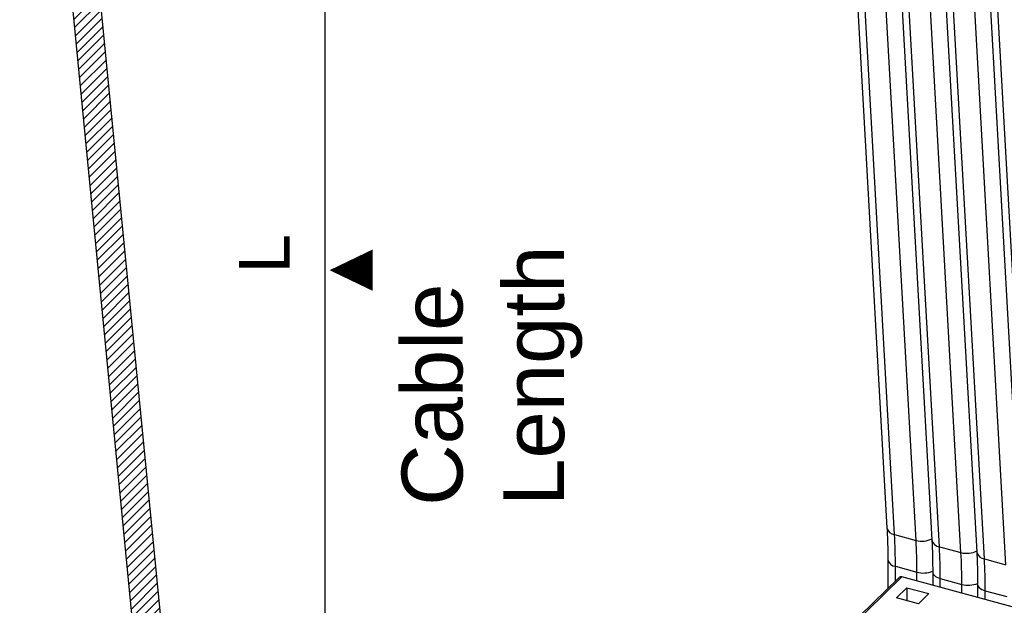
# Model space of a CAD drawing. Header units: millimetres. Extents: x 14 to 338, y 9 to 236.
# Tile 15 of 24: x 185 to 234, y 142 to 171. Entities that reach past the tile are written whole.
import ezdxf

# ---------------------------------------------------------------- set-up
doc = ezdxf.new("R2010")
doc.units = ezdxf.units.MM
doc.layers.add('DIM1', color=5, linetype='Continuous', lineweight=9)
doc.layers.add('PAD', color=86, linetype='Continuous', lineweight=0)
doc.layers.add('TEXT', color=1, linetype='Continuous')
doc.styles.add('ROMANS', font='romans.shx', dxfattribs={"height": 3.5})
doc.styles.get("Standard").update_dxf_attribs({"font": 'arial.ttf'})

msp = doc.modelspace()

# ---------------------------------------------------------------- hatches: boundary and pattern name
at = {"layer": 'DIM1'}
h = msp.add_hatch(dxfattribs=at)
h.set_pattern_fill('ANSI31', color=256, scale=0.1, style=0)
h.set_pattern_definition([(45, (-354.76915, -22.26546), (-0.2245064, 0.2245064), [])])
h.paths.add_polyline_path([(189.635, 110.576), (189.635, 111.557), (189.582, 111.557), (189.43, 111.557), (189.203, 111.557), (188.935, 111.557), (188.667, 111.557), (188.44, 111.557), (188.289, 111.557), (188.235, 111.557), (188.235, 110.569), (188.235, 109.576), (188.235, 109.268), (188.335, 109.268), (188.335, 110.576)])
h.paths.add_polyline_path([(189.709, 112.13), (189.572, 112.195), (189.366, 112.291), (189.123, 112.404), (188.881, 112.518), (188.675, 112.614), (188.537, 112.678), (188.489, 112.701, 0.109738), (188.235, 111.557), (188.289, 111.557), (188.44, 111.557), (188.667, 111.557), (188.935, 111.557), (189.203, 111.557), (189.43, 111.557), (189.582, 111.557), (189.635, 111.557, -0.109738), (189.758, 112.108)])
h.paths.add_polyline_path([(189.758, 112.108), (191.143, 115.071), (191.094, 115.094), (190.957, 115.158), (190.751, 115.254), (190.508, 115.368), (190.266, 115.481), (190.06, 115.577), (189.922, 115.641), (189.874, 115.664), (188.489, 112.701), (188.537, 112.678), (188.675, 112.614), (188.881, 112.518), (189.123, 112.404), (189.366, 112.291), (189.572, 112.195), (189.709, 112.13)])
h.paths.add_polyline_path([(191.143, 115.071, 0.109738), (193.09, 123.836), (193.036, 123.836), (192.885, 123.836), (192.657, 123.836), (192.39, 123.836), (192.122, 123.836), (191.895, 123.836), (191.743, 123.836), (191.69, 123.836, -0.109738), (189.874, 115.664), (189.922, 115.641), (190.06, 115.577), (190.266, 115.481), (190.508, 115.368), (190.751, 115.254), (190.957, 115.158), (191.094, 115.094)])
h.paths.add_polyline_path([(193.09, 123.836), (193.09, 130.854), (193.036, 130.854), (192.885, 130.854), (192.657, 130.854), (192.39, 130.854), (192.122, 130.854), (191.895, 130.854), (191.743, 130.854), (191.69, 130.854), (191.69, 123.836), (191.743, 123.836), (191.895, 123.836), (192.122, 123.836), (192.39, 123.836), (192.657, 123.836), (192.885, 123.836), (193.036, 123.836)])
h.paths.add_polyline_path([(193.09, 130.854, 0.024319), (192.992, 132.864), (192.939, 132.859), (192.788, 132.844), (192.562, 132.822), (192.295, 132.796), (192.028, 132.77), (191.802, 132.748), (191.651, 132.733), (191.598, 132.728, -0.024319), (191.69, 130.854), (191.743, 130.854), (191.895, 130.854), (192.122, 130.854), (192.39, 130.854), (192.657, 130.854), (192.885, 130.854), (193.036, 130.854)])
h.paths.add_polyline_path([(192.992, 132.864), (187.105, 193.205), (187.051, 193.2), (186.9, 193.185), (186.674, 193.163), (186.408, 193.137), (186.141, 193.111), (185.915, 193.089), (185.764, 193.074), (185.711, 193.069), (191.598, 132.728), (191.651, 132.733), (191.802, 132.748), (192.028, 132.77), (192.295, 132.796), (192.562, 132.822), (192.788, 132.844), (192.939, 132.859)])
h.paths.add_polyline_path([(186.635, 198.845), (186.635, 201.274), (186.635, 202.848), (186.582, 202.848), (186.43, 202.848), (186.203, 202.848), (185.935, 202.848), (185.667, 202.848), (185.44, 202.848), (185.289, 202.848), (185.235, 202.848, 0.024319), (185.711, 193.069), (185.764, 193.074), (185.915, 193.089), (186.141, 193.111), (186.408, 193.137), (186.674, 193.163), (186.9, 193.185), (187.051, 193.2), (187.105, 193.205, -0.014236), (186.716, 198.845)])
h.paths.add_polyline_path([(186.635, 203.859), (186.635, 205.602), (186.635, 206.902), (186.635, 208.645), (186.635, 209.351), (186.535, 209.351), (186.535, 208.642), (185.235, 208.642), (185.235, 202.848), (185.289, 202.848), (185.44, 202.848), (185.667, 202.848), (185.935, 202.848), (186.203, 202.848), (186.43, 202.848), (186.582, 202.848), (186.635, 202.848), (186.635, 203.852)])

# ---------------------------------------------------------------- linework, layer by layer
at = {"color": 7, "linetype": 'Continuous', "lineweight": 25}
for p, q in [((225.194, 194.624), (227.942, 145.583)), ((228.316, 145.247), (225.568, 194.287)), ((229.377, 144.958), (226.63, 193.999)), ((227.405, 194.023), (230.153, 144.982)), ((230.527, 144.646), (227.779, 193.687)), ((231.588, 144.358), (228.841, 193.398)), ((229.617, 193.422), (232.364, 144.381)), ((232.738, 144.045), (229.99, 193.086)), ((233.799, 143.757), (231.052, 192.797)), ((231.828, 192.821), (234.575, 143.781)), ((234.949, 143.444), (232.201, 192.485)), ((228.316, 145.247), (229.377, 144.958)), ((230.527, 144.646), (231.588, 144.358)), ((232.738, 144.045), (233.799, 143.757)), ((227.985, 144.001), (227.985, 142.591)), ((228.358, 143.682), (229.42, 143.394)), ((228.505, 143.098), (225.134, 139.808)), ((225.25, 139.813), (228.681, 143.161)), ((265.659, 133.112), (228.681, 143.161)), ((230.196, 143.4), (230.196, 142.75)), ((230.569, 143.081), (231.631, 142.793)), ((228.413, 142.128), (228.926, 142.629)), ((228.926, 142.629), (230.005, 142.336)), ((228.926, 142.629), (228.926, 141.988)), ((232.407, 142.799), (232.407, 142.149)), ((229.492, 141.834), (228.413, 142.128)), ((230.005, 142.336), (229.492, 141.834)), ((232.78, 142.48), (233.842, 142.192))]:
    msp.add_line(p, q, dxfattribs=at)
at = {"color": 8, "linetype": 'Continuous', "lineweight": 25}
for p, q in [((228.358, 142.955), (228.358, 143.682)), ((229.42, 142.961), (229.42, 143.394)), ((230.569, 142.648), (230.569, 143.081)), ((231.631, 142.36), (231.631, 142.793)), ((232.78, 142.047), (232.78, 142.48))]:
    msp.add_line(p, q, dxfattribs=at)
at = {"color": 8, "linetype": 'Continuous', "lineweight": 25, "flags": 128}
for points in [[(230.196, 143.4), (230.197, 143.384), (230.209, 143.331), (230.236, 143.279), (230.278, 143.23), (230.334, 143.185), (230.402, 143.144), (230.481, 143.11), (230.569, 143.081)], [(232.407, 142.799), (232.408, 142.783), (232.42, 142.73), (232.447, 142.678), (232.489, 142.629), (232.545, 142.584), (232.613, 142.544), (232.692, 142.509), (232.78, 142.48)]]:
    msp.add_lwpolyline(points, dxfattribs=at)
at = {"color": 8, "linetype": 'Continuous', "lineweight": 25}
for centre, radius, start, end in [((228.36, 145.672), 0.427, 191.9223, 264.091), ((230.571, 145.071), 0.427, 191.9327, 264.0806), ((232.782, 144.47), 0.427, 191.9327, 264.0806), ((228.387, 144.093), 0.412, 193.0026, 266.0239)]:
    msp.add_arc(centre, radius, start, end, dxfattribs=at)
at = {"color": 7, "linetype": 'Continuous', "lineweight": 25}
for centre, radius, start, end in [((200.357, 143.703), 28.002, 359.9563, 3.1599), ((229.661, 146.031), 1.109, 255.1793, 296.5376), ((201.418, 143.415), 28.002, 359.9563, 3.1599), ((202.568, 143.102), 28.002, 359.9563, 3.1599), ((231.872, 145.43), 1.109, 255.1793, 296.5376), ((203.629, 142.814), 28.002, 359.9563, 3.1599), ((204.779, 142.501), 28.002, 359.9563, 3.1599), ((229.743, 144.594), 1.243, 254.9203, 291.5745), ((231.954, 143.993), 1.243, 254.9203, 291.5745)]:
    msp.add_arc(centre, radius, start, end, dxfattribs=at)
for points, knots in [([(227.942, 145.583), (227.954, 145.343), (227.979, 144.828), (227.983, 144.289), (227.985, 144.001)], [0, 0, 0, 0, 0.466577, 1, 1, 1, 1]), ([(230.153, 144.982), (230.165, 144.742), (230.19, 144.227), (230.194, 143.688), (230.196, 143.4)], [0, 0, 0, 0, 0.466577, 1, 1, 1, 1]), ([(232.364, 144.381), (232.376, 144.141), (232.401, 143.626), (232.405, 143.087), (232.407, 142.799)], [0, 0, 0, 0, 0.4665772, 1, 1, 1, 1]), ([(228.681, 143.161), (228.663, 143.164), (228.626, 143.169), (228.566, 143.146), (228.523, 143.12), (228.507, 143.099), (228.505, 143.097)], [0, 0, 0, 0, 0.277978, 0.598797, 0.966498, 1, 1, 1, 1])]:
    msp.add_open_spline(points, degree=3, knots=knots, dxfattribs=at)
at = {"layer": 'DIM1', "linetype": 'Continuous', "lineweight": 25}
for p, q in [((191.598, 132.728), (185.711, 193.069)), ((192.992, 132.864), (187.105, 193.205))]:
    msp.add_line(p, q, dxfattribs=at)
at = {"layer": 'TEXT'}
msp.add_line((200.267, 208.642), (200.267, 110.507), dxfattribs=at)

# ---------------------------------------------------------------- texts
at = {"layer": 'PAD', "insert": (197.284, 159.077), "char_height": 2.5, "attachment_point": 5, "rotation": 90}
msp.add_mtext('{L}', dxfattribs=at)
at = {"layer": 'PAD', "insert": (204.044, 146.66), "char_height": 3, "width": 0.1, "attachment_point": 1, "rotation": 90, "style": 'ROMANS'}
msp.add_mtext('{\\fArial|b0|i0|c0|p0;Cable Length}', dxfattribs=at)
at = {"layer": 'TEXT', "insert": (203.043, 159.996), "char_height": 2.5, "width": 3.045, "attachment_point": 1, "rotation": 270}
msp.add_mtext('\\fArial|b0|i0|c0|p0;\\C1;▼', dxfattribs=at)

doc.saveas('drawing.dxf')
